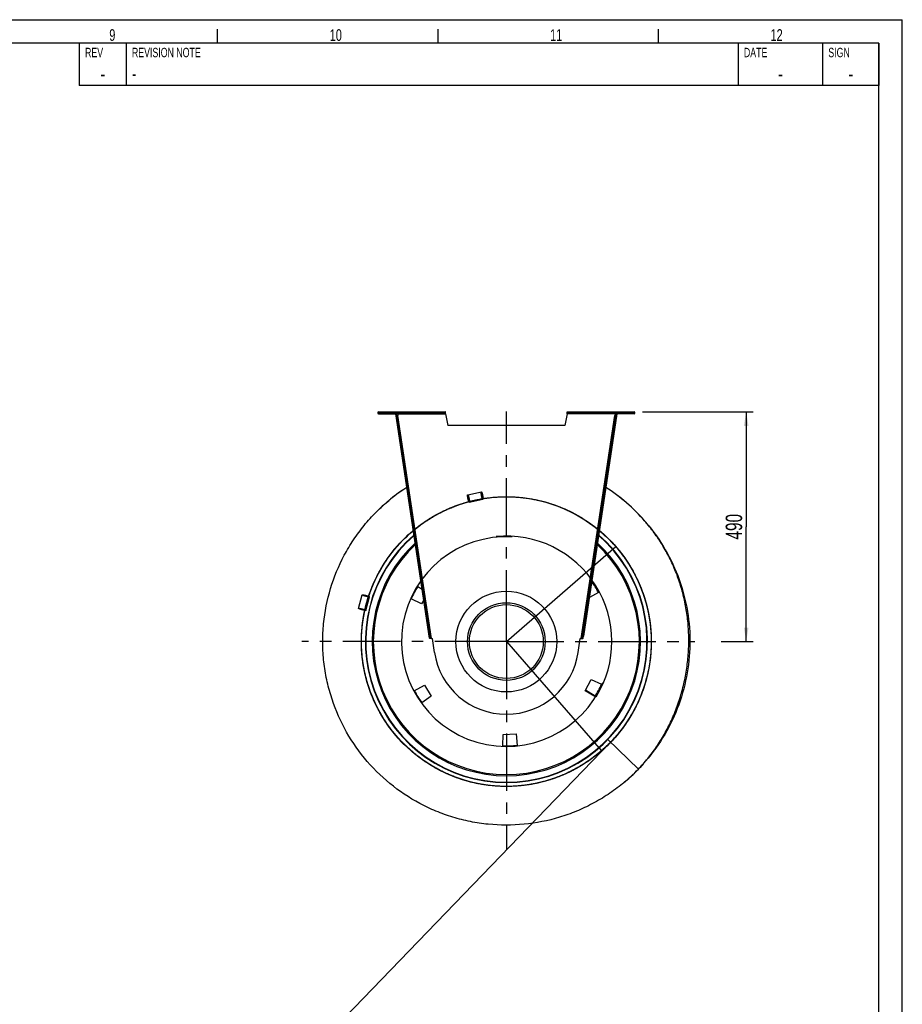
# Model space of a CAD drawing. Extents: x 0 to 594, y 0 to 420.
# Tile 19 of 19: x 406 to 594, y 210 to 420. Entities that reach past the tile are written whole.
import ezdxf

# ---------------------------------------------------------------- set-up
doc = ezdxf.new("R2010")
doc.units = 0
doc.header["$LTSCALE"] = 32.67
doc.linetypes.add('CENTER', pattern=[0.6, 0.375, -0.075, 0.075, -0.075])
doc.layers.get('0').update_dxf_attribs({"linetype": 'CONTINUOUS'})
for name, color, linetype in [('110528_DXF_CONTINUOUS_LINE', 7, 'CONTINUOUS'), ('110534_DXF_CONTINUOUS_LINE', 7, 'CONTINUOUS'), ('110534_DXF_DIMENSION', 7, 'CONTINUOUS'), ('110653_DXF_CONTINUOUS_LINE', 7, 'CONTINUOUS'), ('110660_DXF_CONTINUOUS_LINE', 7, 'CONTINUOUS'), ('112850_DXF_AXIS', 7, 'CONTINUOUS'), ('112850_DXF_CONTINUOUS_LINE', 7, 'CONTINUOUS'), ('ASE_125_150-10_DXF_FORMAT', 7, 'CONTINUOUS'), ('HOSE_125_150DXF_CONTINUOUS', 7, 'CONTINUOUS')]:
    doc.layers.add(name, color=color, linetype=linetype)
doc.styles.get("Standard").update_dxf_attribs({"font": 'txt', "width": 0.7})
doc.styles.add('TEXTSTYLE_2', font='txt', dxfattribs={"width": 0.7})
doc.dimstyles.new('DIMSTYLE_5', dxfattribs={"dimtxt": 3.5, "dimasz": 3, "dimexe": 1.5, "dimexo": 1, "dimgap": 0.875, "dimtad": 1, "dimdec": 3, "dimlfac": 10, "dimtxsty": 'STANDARD', "dimblk": '_ARROW_FILLED', "dimblk1": '_ARROW_FILLED', "dimblk2": '_ARROW_FILLED', "dimcen": 0.09, "dimazin": 3, "dimtp": 0.8, "dimtm": 0.8, "dimtfac": 1, "dimtdec": 3, "dimtofl": 0, "dimtmove": 0, "dimatfit": 3, "dimtolj": 1})

# ---------------------------------------------------------------- blocks, each defined once
blk = doc.blocks.new('_ARROW_FILLED')
at = {"color": 0, "linetype": 'BYBLOCK'}
blk.add_solid([(0, 0), (-1, 0.167), (-1, -0.167)], dxfattribs=at)
blk = doc.blocks.new('*D8')
at = {"layer": '110534_DXF_DIMENSION', "color": 2, "linetype": 'CONTINUOUS'}
for p, q in [((538.57, 336.36), (562.21, 336.36)), ((560.71, 336.36), (560.71, 311.86)), ((560.71, 287.36), (560.71, 311.86)), ((555.34, 287.36), (562.21, 287.36))]:
    blk.add_line(p, q, dxfattribs=at)
at = {"layer": '110534_DXF_DIMENSION', "color": 2, "linetype": 'CONTINUOUS', "xscale": 3, "yscale": 3, "zscale": 3}
for p, rotation in [((560.71, 336.36), 90), ((560.71, 287.36), 270)]:
    blk.add_blockref('_ARROW_FILLED', p, dxfattribs=dict(at, rotation=rotation))
at = {"layer": '110534_DXF_DIMENSION', "color": 2, "linetype": 'CONTINUOUS', "insert": (556.34, 311.86), "char_height": 3.5, "width": 12.375, "attachment_point": 2, "rotation": 90}
blk.add_mtext('490', dxfattribs=at)

msp = doc.modelspace()

# ---------------------------------------------------------------- linework, layer by layer
at = {"layer": '110528_DXF_CONTINUOUS_LINE', "color": 9, "linetype": 'CONTINUOUS'}
for p, q in [((483.07453, 301.44525), (483.00831, 301.48046)), ((536.05139, 273.27696), (536.11761, 273.24175))]:
    msp.add_line(p, q, dxfattribs=at)
at = {"layer": '110528_DXF_CONTINUOUS_LINE', "color": 3, "linetype": 'CONTINUOUS'}
for p, q in [((490.66628, 299.1075), (491.5978, 298.54779)), ((491.47173, 295.42632), (489.25786, 296.45866)), ((491.93617, 296.2998), (491.47173, 295.42632)), ((529.18398, 297.85291), (527.26328, 296.78825)), ((489.94194, 276.8693), (492.0784, 278.05356)), ((492.0784, 278.05356), (493.53266, 275.72624)), ((526.36582, 276.8728), (527.65419, 279.29589)), ((527.65419, 279.29589), (529.86806, 278.26355)), ((493.53266, 275.72624), (491.5317, 274.32515)), ((528.45964, 275.6147), (526.36582, 276.8728)), ((508.83862, 265.1229), (508.88125, 267.56525)), ((508.88125, 267.56525), (511.6239, 267.66103)), ((511.6239, 267.66103), (511.83679, 265.2276))]:
    msp.add_line(p, q, dxfattribs=at)
at = {"layer": '110528_DXF_CONTINUOUS_LINE', "color": 7, "linetype": 'CONTINUOUS'}
msp.add_arc((509.56296, 287.3611), 30.075, 130.9272981, 49.0727812, dxfattribs=at)
at = {"layer": '110528_DXF_CONTINUOUS_LINE', "color": 3, "linetype": 'CONTINUOUS'}
for radius, start, end in [(30, 131.0180095, 48.9821354), (22.25, 148.1344313, 155.8655687), (22.25, 28.1344313, 35.0874507), (22.25, 328.1344313, 335.8655687), (22.25, 208.1344313, 215.8655687), (22.25, 268.1344313, 275.8655687)]:
    msp.add_arc((509.56296, 287.3611), radius, start, end, dxfattribs=at)
at = {"layer": '110528_DXF_CONTINUOUS_LINE', "color": 9, "linetype": 'CONTINUOUS'}
for radius, start, end in [(28.61603, 132.7976441, 47.2018923), (28.36603, 133.1423861, 46.8573921)]:
    msp.add_arc((509.56296, 287.3611), radius, start, end, dxfattribs=at)
at = {"layer": '110534_DXF_CONTINUOUS_LINE', "color": 9, "linetype": 'CONTINUOUS'}
for p, q in [((482.33631, 335.9611), (482.33631, 336.3611)), ((536.78962, 335.9611), (536.78962, 336.3611)), ((486.37092, 335.9611), (496.62464, 335.9611)), ((493.58423, 288.03798), (486.42826, 335.58011)), ((532.75501, 335.9611), (522.50128, 335.9611)), ((525.54169, 288.03798), (532.69766, 335.58011)), ((492.26184, 294.13609), (492.45961, 294.16586)), ((526.86408, 294.13609), (526.66631, 294.16586)), ((492.64454, 291.59358), (492.84231, 291.62335)), ((526.48138, 291.59358), (526.28361, 291.62335)), ((493.11076, 288.49612), (493.30853, 288.52589)), ((493.11092, 288.49504), (493.3087, 288.52481)), ((526.015, 288.49504), (525.81723, 288.52481)), ((526.01516, 288.49612), (525.81739, 288.52589))]:
    msp.add_line(p, q, dxfattribs=at)
at = {"layer": '110534_DXF_CONTINUOUS_LINE', "color": 3, "linetype": 'CONTINUOUS'}
for p, q in [((482.33631, 336.3611), (496.55161, 336.3611)), ((522.57431, 336.3611), (536.78962, 336.3611)), ((482.33631, 335.9611), (486.18631, 335.9611)), ((493.1711, 288.09522), (485.97318, 335.91612)), ((533.15274, 335.91612), (526.01516, 288.49612)), ((536.78962, 335.9611), (532.93962, 335.9611)), ((525.95482, 288.09522), (526.01516, 288.49612))]:
    msp.add_line(p, q, dxfattribs=at)
at = {"layer": '110534_DXF_CONTINUOUS_LINE', "color": 7, "linetype": 'CONTINUOUS'}
for p, q in [((482.33631, 336.1611), (496.55161, 336.1611)), ((486.18631, 335.9611), (486.18631, 336.1611)), ((493.35765, 336.3611), (493.35765, 336.1611)), ((496.35765, 336.3611), (496.35765, 336.1611)), ((496.55161, 336.3611), (496.55161, 336.1611)), ((522.57431, 336.3611), (522.57431, 336.1611)), ((522.57431, 336.1611), (536.78962, 336.1611)), ((522.76827, 336.3611), (522.76827, 336.1611)), ((525.76827, 336.3611), (525.76827, 336.1611)), ((532.93962, 335.9611), (532.93962, 336.1611)), ((485.97318, 335.91612), (486.17095, 335.94589)), ((493.36888, 288.12499), (486.17095, 335.94589)), ((486.23049, 335.55034), (486.42826, 335.58011)), ((486.37092, 335.9611), (486.42826, 335.58011)), ((496.62464, 335.9611), (497.06296, 333.47526)), ((522.50128, 335.9611), (522.06296, 333.47526)), ((525.81739, 288.52589), (532.95497, 335.94589)), ((532.75501, 335.9611), (532.69766, 335.58011)), ((532.89543, 335.55034), (532.69766, 335.58011)), ((533.15274, 335.91612), (532.95497, 335.94589)), ((522.06296, 333.47526), (497.06296, 333.47526)), ((493.1711, 288.09522), (493.36888, 288.12499)), ((494.23562, 285.05406), (493.78399, 288.0545)), ((524.89031, 285.05406), (525.34193, 288.0545)), ((525.75704, 288.12499), (525.81739, 288.52589)), ((525.95482, 288.09522), (525.75704, 288.12499))]:
    msp.add_line(p, q, dxfattribs=at)
at = {"layer": '110534_DXF_CONTINUOUS_LINE', "color": 3, "linetype": 'CONTINUOUS'}
for centre, start, end in [((482.33631, 336.1611), 90, 270), ((536.78962, 336.1611), 270, 90)]:
    msp.add_arc(centre, 0.2, start, end, dxfattribs=at)
at = {"layer": '110534_DXF_CONTINUOUS_LINE', "color": 7, "linetype": 'CONTINUOUS'}
for centre, radius, start, end in [((493.56073, 289.53779), 1.5, 270.8975556, 278.5598113), ((525.56519, 289.53779), 1.5, 261.4401887, 269.1024444), ((509.56296, 287.3611), 15.5, 188.5598113, 351.4401887)]:
    msp.add_arc(centre, radius, start, end, dxfattribs=at)
for points, knots in [([(486.31071, 336.1611), (486.31784, 336.1611), (486.33159, 336.13636), (486.34263, 336.09729), (486.35722, 336.03349), (486.36602, 335.98664), (486.37092, 335.9611)], [0, 0, 0, 0, 0.10102656, 0.317593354, 0.631910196, 1, 1, 1, 1]), ([(496.62464, 335.9611), (496.6187, 335.98665), (496.60799, 336.03378), (496.59027, 336.09708), (496.57662, 336.13809), (496.55954, 336.1611), (496.55161, 336.1611)], [0, 0, 0, 0, 0.362762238, 0.67352206, 0.890403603, 1, 1, 1, 1]), ([(522.50128, 335.9611), (522.50722, 335.98665), (522.51793, 336.03378), (522.53565, 336.09708), (522.5493, 336.13809), (522.56639, 336.1611), (522.57431, 336.1611)], [0, 0, 0, 0, 0.362762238, 0.67352206, 0.890403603, 1, 1, 1, 1]), ([(532.81521, 336.1611), (532.80808, 336.1611), (532.79433, 336.13636), (532.78329, 336.09729), (532.7687, 336.03349), (532.7599, 335.98664), (532.75501, 335.9611)], [0, 0, 0, 0, 0.10102656, 0.317593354, 0.631910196, 1, 1, 1, 1]), ([(493.58423, 288.03798), (493.55687, 288.03869), (493.50601, 288.04224), (493.43902, 288.05636), (493.38772, 288.08105), (493.37097, 288.1111), (493.36888, 288.12499)], [0, 0, 0, 0, 0.331658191, 0.615530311, 0.82972973, 1, 1, 1, 1]), ([(525.54169, 288.03798), (525.56905, 288.03869), (525.61992, 288.04224), (525.6869, 288.05636), (525.73821, 288.08105), (525.75495, 288.1111), (525.75704, 288.12499)], [0, 0, 0, 0, 0.331658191, 0.615530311, 0.82972973, 1, 1, 1, 1])]:
    msp.add_open_spline(points, degree=3, knots=knots, dxfattribs=at)
at = {"layer": '110534_DXF_CONTINUOUS_LINE', "color": 3, "linetype": 'CONTINUOUS'}
for points, knots in [([(496.62464, 335.9611), (496.61871, 336.01215), (496.60778, 336.1065), (496.59286, 336.21772), (496.58041, 336.2895), (496.57123, 336.3269), (496.56434, 336.3492), (496.55559, 336.3611), (496.55161, 336.3611)], [0, 0, 0, 0, 0.37570868, 0.695091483, 0.818353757, 0.911146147, 0.970916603, 1, 1, 1, 1]), ([(522.50128, 335.9611), (522.50721, 336.01215), (522.51814, 336.1065), (522.53307, 336.21772), (522.54551, 336.2895), (522.55469, 336.3269), (522.56158, 336.3492), (522.57033, 336.3611), (522.57431, 336.3611)], [0, 0, 0, 0, 0.37570868, 0.695091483, 0.818353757, 0.911146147, 0.970916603, 1, 1, 1, 1]), ([(493.58423, 288.03798), (493.53234, 288.03481), (493.43615, 288.03127), (493.3229, 288.03375), (493.24817, 288.04527), (493.20343, 288.05678), (493.17362, 288.07848), (493.1711, 288.09522)], [0, 0, 0, 0, 0.361590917, 0.668785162, 0.788677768, 0.882236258, 1, 1, 1, 1]), ([(525.54169, 288.03798), (525.59358, 288.03481), (525.68977, 288.03127), (525.80302, 288.03375), (525.87775, 288.04527), (525.92249, 288.05678), (525.9523, 288.07848), (525.95482, 288.09522)], [0, 0, 0, 0, 0.361590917, 0.668785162, 0.788677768, 0.882236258, 1, 1, 1, 1])]:
    msp.add_open_spline(points, degree=3, knots=knots, dxfattribs=at)
at = {"layer": '110653_DXF_CONTINUOUS_LINE', "color": 7, "linetype": 'CONTINUOUS'}
msp.add_line((528.52039, 275.71408), (526.43195, 276.99717), dxfattribs=at)
at = {"layer": '110653_DXF_CONTINUOUS_LINE', "color": 9, "linetype": 'CONTINUOUS'}
msp.add_arc((509.56296, 287.3611), 22.5, 328.4343539, 95.5656461, dxfattribs=at)
at = {"layer": '110660_DXF_CONTINUOUS_LINE', "color": 9, "linetype": 'CONTINUOUS'}
for p, q in [((501.33198, 318.6709), (504.23738, 319.27439)), ((501.65737, 317.10434), (504.56278, 317.70783)), ((478.05338, 294.44438), (478.84533, 297.31702)), ((479.59584, 294.01914), (480.38779, 296.89179))]:
    msp.add_line(p, q, dxfattribs=at)
for points, knots in [([(504.28497, 318.4672), (504.275, 318.51517), (504.25666, 318.60983), (504.23374, 318.7485), (504.21635, 318.87842), (504.20493, 318.99525), (504.20011, 319.09452), (504.20092, 319.17488), (504.20935, 319.22923), (504.22013, 319.27019), (504.25488, 319.27741), (504.28109, 319.24413), (504.31046, 319.19764), (504.34321, 319.12424), (504.37832, 319.03127), (504.41437, 318.91955), (504.45016, 318.79346), (504.48436, 318.65713), (504.50523, 318.56299), (504.5152, 318.51502)], [0, 0, 0, 0, 0.089277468, 0.17567333, 0.256055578, 0.328171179, 0.389237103, 0.437858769, 0.472417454, 0.49342805, 0.50657195, 0.527582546, 0.562141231, 0.610762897, 0.671828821, 0.743944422, 0.82432667, 0.910722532, 1, 1, 1, 1]), ([(501.37956, 317.86371), (501.36959, 317.91168), (501.35125, 318.00633), (501.32834, 318.14501), (501.31094, 318.27493), (501.29952, 318.39176), (501.29471, 318.49102), (501.29551, 318.57139), (501.30394, 318.62573), (501.31473, 318.6667), (501.34947, 318.67392), (501.37568, 318.64063), (501.40505, 318.59414), (501.4378, 318.52074), (501.47291, 318.42777), (501.50896, 318.31606), (501.54475, 318.18996), (501.57895, 318.05363), (501.59983, 317.9595), (501.60979, 317.91153)], [0, 0, 0, 0, 0.089277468, 0.17567333, 0.256055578, 0.328171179, 0.389237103, 0.437858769, 0.472417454, 0.49342805, 0.50657195, 0.527582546, 0.562141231, 0.610762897, 0.671828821, 0.743944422, 0.82432667, 0.910722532, 1, 1, 1, 1]), ([(501.60979, 317.91153), (501.61975, 317.86356), (501.6381, 317.7689), (501.66101, 317.63023), (501.67841, 317.50031), (501.68983, 317.38348), (501.69464, 317.28421), (501.69384, 317.20385), (501.68541, 317.1495), (501.67462, 317.10854), (501.63988, 317.10132), (501.61367, 317.1346), (501.58429, 317.18109), (501.55155, 317.25449), (501.51644, 317.34746), (501.48038, 317.45918), (501.4446, 317.58528), (501.41039, 317.7216), (501.38952, 317.81574), (501.37956, 317.86371)], [0, 0, 0, 0, 0.089277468, 0.17567333, 0.256055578, 0.328171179, 0.389237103, 0.437858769, 0.472417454, 0.49342805, 0.50657195, 0.527582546, 0.562141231, 0.610762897, 0.671828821, 0.743944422, 0.82432667, 0.910722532, 1, 1, 1, 1]), ([(504.5152, 318.51502), (504.52516, 318.46705), (504.54351, 318.3724), (504.56642, 318.23372), (504.58382, 318.1038), (504.59524, 317.98698), (504.60005, 317.88771), (504.59925, 317.80734), (504.59082, 317.753), (504.58003, 317.71203), (504.54529, 317.70481), (504.51907, 317.7381), (504.4897, 317.78459), (504.45696, 317.85799), (504.42184, 317.95096), (504.38579, 318.06267), (504.35001, 318.18877), (504.3158, 318.3251), (504.29493, 318.41923), (504.28497, 318.4672)], [0, 0, 0, 0, 0.089277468, 0.17567333, 0.256055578, 0.328171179, 0.389237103, 0.437858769, 0.472417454, 0.49342805, 0.50657195, 0.527582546, 0.562141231, 0.610762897, 0.671828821, 0.743944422, 0.82432667, 0.910722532, 1, 1, 1, 1]), ([(479.59194, 297.01508), (479.5447, 297.0281), (479.45205, 297.0547), (479.31789, 297.09639), (479.19388, 297.13828), (479.08395, 297.17878), (478.99292, 297.21672), (478.92024, 297.25016), (478.87662, 297.27899), (478.84218, 297.30114), (478.85076, 297.33229), (478.89169, 297.33365), (478.94392, 297.33606), (479.02347, 297.32753), (479.12108, 297.31346), (479.23624, 297.29191), (479.36419, 297.26434), (479.50077, 297.23139), (479.59396, 297.20675), (479.64119, 297.19373)], [0, 0, 0, 0, 0.090153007, 0.177370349, 0.258461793, 0.331119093, 0.392489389, 0.441090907, 0.475147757, 0.494769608, 0.505230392, 0.524852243, 0.558909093, 0.607510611, 0.668880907, 0.741538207, 0.822629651, 0.909846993, 1, 1, 1, 1]), ([(479.64119, 297.19373), (479.68842, 297.18071), (479.78107, 297.15411), (479.91524, 297.11242), (480.03924, 297.07053), (480.14917, 297.03003), (480.2402, 296.99209), (480.31289, 296.95865), (480.3565, 296.92982), (480.39095, 296.90767), (480.38236, 296.87652), (480.34143, 296.87516), (480.28921, 296.87275), (480.20966, 296.88128), (480.11205, 296.89535), (479.99689, 296.9169), (479.86893, 296.94447), (479.73236, 296.97742), (479.63917, 297.00206), (479.59194, 297.01508)], [0, 0, 0, 0, 0.090153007, 0.177370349, 0.258461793, 0.331119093, 0.392489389, 0.441090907, 0.475147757, 0.494769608, 0.505230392, 0.524852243, 0.558909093, 0.607510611, 0.668880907, 0.741538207, 0.822629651, 0.909846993, 1, 1, 1, 1]), ([(478.79998, 294.14244), (478.75275, 294.15546), (478.6601, 294.18206), (478.52593, 294.22375), (478.40193, 294.26563), (478.292, 294.30614), (478.20097, 294.34408), (478.12828, 294.37752), (478.08467, 294.40635), (478.05022, 294.42849), (478.05881, 294.45964), (478.09974, 294.46101), (478.15196, 294.46342), (478.23151, 294.45489), (478.32912, 294.44082), (478.44428, 294.41927), (478.57224, 294.39169), (478.70881, 294.35875), (478.802, 294.33411), (478.84923, 294.32109)], [0, 0, 0, 0, 0.090153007, 0.177370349, 0.258461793, 0.331119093, 0.392489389, 0.441090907, 0.475147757, 0.494769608, 0.505230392, 0.524852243, 0.558909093, 0.607510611, 0.668880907, 0.741538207, 0.822629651, 0.909846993, 1, 1, 1, 1]), ([(478.84923, 294.32109), (478.89647, 294.30807), (478.98912, 294.28147), (479.12328, 294.23978), (479.24729, 294.19789), (479.35722, 294.15738), (479.44825, 294.11945), (479.52093, 294.08601), (479.56455, 294.05718), (479.59899, 294.03503), (479.59041, 294.00388), (479.54948, 294.00252), (479.49725, 294.00011), (479.4177, 294.00864), (479.32009, 294.02271), (479.20493, 294.04425), (479.07698, 294.07183), (478.9404, 294.10478), (478.84721, 294.12941), (478.79998, 294.14244)], [0, 0, 0, 0, 0.090153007, 0.177370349, 0.258461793, 0.331119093, 0.392489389, 0.441090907, 0.475147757, 0.494769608, 0.505230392, 0.524852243, 0.558909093, 0.607510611, 0.668880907, 0.741538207, 0.822629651, 0.909846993, 1, 1, 1, 1])]:
    msp.add_open_spline(points, degree=3, knots=knots, dxfattribs=at)
at = {"layer": '112850_DXF_AXIS', "color": 7, "linetype": 'CENTER'}
for p, q in [((509.56296, 290.36111), (509.56296, 336.42803)), ((509.56296, 287.3611), (509.56296, 290.36111)), ((506.56295, 287.3611), (465.92396, 287.3611)), ((509.56296, 287.3611), (506.56295, 287.3611)), ((509.56296, 287.3611), (509.56296, 242.97883)), ((509.56296, 287.3611), (549.76871, 287.3611))]:
    msp.add_line(p, q, dxfattribs=at)
at = {"layer": '112850_DXF_CONTINUOUS_LINE', "color": 7, "linetype": 'CONTINUOUS'}
for radius in [10.75, 7.875]:
    msp.add_circle((509.56296, 287.3611), radius, dxfattribs=at)
at = {"layer": '112850_DXF_CONTINUOUS_LINE', "color": 9, "linetype": 'CONTINUOUS'}
msp.add_circle((509.56296, 287.3611), 8.275, dxfattribs=at)
at = {"layer": 'ASE_125_150-10_DXF_FORMAT', "color": 7, "linetype": 'CONTINUOUS'}
for p, q in [((0, 420), (594, 420)), ((594, 0), (594, 420)), ((448, 415), (448, 418)), ((495, 415), (495, 418)), ((542, 415), (542, 418)), ((589, 415), (25, 415)), ((589, 414.99996), (418.5, 414.99996)), ((418.5, 414.99996), (418.5, 405.99996)), ((428.5, 414.99996), (428.5, 405.99996)), ((559, 414.99996), (559, 405.99996)), ((577, 414.99996), (577, 405.99996)), ((589, 5), (589, 415)), ((589, 414.99996), (589, 405.99996)), ((589, 405.99996), (418.5, 405.99996))]:
    msp.add_line(p, q, dxfattribs=at)
at = {"layer": 'HOSE_125_150DXF_CONTINUOUS', "color": 7, "linetype": 'CONTINUOUS'}
for p, q in [((484.08965, 317.09046), (484.12567, 317.12128)), ((484.09019, 317.08982), (484.1261, 317.12077)), ((484.21702, 317.19912), (484.22996, 317.21011)), ((484.21702, 317.19912), (484.23004, 317.21002)), ((484.34344, 317.30606), (484.44083, 317.38781)), ((484.34398, 317.30542), (484.55176, 317.4794)), ((484.44083, 317.38781), (484.55133, 317.47991)), ((484.65866, 317.56873), (484.6672, 317.57577)), ((484.65874, 317.56863), (484.66733, 317.57561)), ((484.77308, 317.6627), (484.89402, 317.76124)), ((484.77361, 317.66205), (484.89463, 317.76048)), ((483.9944, 317.00858), (483.9966, 317.01047)), ((483.99505, 317.00783), (483.99725, 317.00973)), ((540.11488, 311.84182), (540.12162, 311.83341)), ((537.72031, 260.16026), (531.19278, 266.46605)), ((538.23923, 260.70793), (538.16909, 260.63267)), ((537.78785, 260.23089), (537.71974, 260.16081)), ((537.78814, 260.23061), (537.72033, 260.16024)), ((534.35335, 257.0601), (534.34549, 257.05375)), ((534.35343, 257.05999), (534.34562, 257.0536)), ((534.64936, 257.30569), (534.50147, 257.18282)), ((534.64993, 257.305), (534.50201, 257.18216)), ((534.79685, 257.42824), (534.78199, 257.41589)), ((534.79685, 257.42824), (534.78207, 257.41579)), ((535.05623, 257.65008), (535.01968, 257.61882)), ((535.05684, 257.64936), (535.02032, 257.61807))]:
    msp.add_line(p, q, dxfattribs=at)
at = {"layer": 'HOSE_125_150DXF_CONTINUOUS', "color": 9, "linetype": 'CONTINUOUS'}
for q in [(532.88706, 307.62921), (529.83107, 264.037)]:
    msp.add_line((509.56296, 287.3611), q, dxfattribs=at)
at = {"layer": 'HOSE_125_150DXF_CONTINUOUS', "color": 4, "linetype": 'CONTINUOUS'}
msp.add_line((531.78677, 265.89224), (358.09045, 86.08794), dxfattribs=at)
at = {"layer": 'HOSE_125_150DXF_CONTINUOUS', "color": 7, "linetype": 'CONTINUOUS'}
for points in [[(540.11677, 311.83808), (539.86773, 312.14634), (539.61522, 312.45232), (539.35928, 312.75595), (539.11437, 313.0406)], [(546.80829, 276.04094), (546.89439, 276.339), (547.00701, 276.74231), (547.11566, 277.14729), (547.22026, 277.55376), (547.32081, 277.96169), (547.4173, 278.37105), (547.50967, 278.78165), (547.59791, 279.19346), (547.68201, 279.60646), (547.76193, 280.02045), (547.83767, 280.4354), (547.9092, 280.85129), (547.9765, 281.26792), (548.03955, 281.68526), (548.09834, 282.10328), (548.15285, 282.52181), (548.20307, 282.9408), (548.249, 283.36022), (548.29062, 283.77991), (548.32792, 284.19983), (548.36092, 284.61995), (548.38959, 285.04009), (548.41395, 285.46022), (548.43399, 285.8803), (548.44971, 286.30021), (548.46113, 286.71989), (548.46824, 287.13932), (548.47106, 287.55838), (548.46958, 287.97703), (548.46381, 288.39522), (548.45376, 288.81285), (548.43944, 289.22987), (548.42086, 289.64625), (548.39802, 290.06187), (548.37095, 290.47669), (548.33964, 290.89068), (548.30413, 291.30375), (548.26442, 291.71586), (548.22052, 292.12698), (548.17245, 292.53702), (548.12022, 292.94594), (548.06386, 293.35372), (548.00338, 293.76027), (547.93879, 294.16556), (547.87012, 294.56956), (547.79739, 294.97218), (547.72061, 295.3734), (547.63981, 295.77317), (547.555, 296.17146), (547.4662, 296.56823), (547.37343, 296.96344), (547.2767, 297.35708), (547.17605, 297.7491), (547.07148, 298.13946), (546.96302, 298.52815), (546.85068, 298.91512), (546.73449, 299.30034), (546.61447, 299.68378), (546.49064, 300.0654), (546.36302, 300.44518), (546.23161, 300.82311), (546.09645, 301.19915), (545.95755, 301.57328), (545.81493, 301.9455), (545.6686, 302.31578), (545.51858, 302.68407), (545.36489, 303.0504), (545.20754, 303.41473), (545.04656, 303.77702), (544.88194, 304.13731), (544.7137, 304.49554), (544.54187, 304.8517), (544.36644, 305.20582), (544.18743, 305.55785), (544.00486, 305.90778), (543.81872, 306.25563), (543.62903, 306.60139), (543.43579, 306.94501), (543.23901, 307.28652), (543.0387, 307.62591), (542.83487, 307.96312), (542.62752, 308.2982), (542.41667, 308.6311), (542.20233, 308.96181), (541.98449, 309.29033), (541.76317, 309.61665), (541.53839, 309.94072), (541.31011, 310.26259), (541.07836, 310.58222), (540.84316, 310.89958), (540.60449, 311.21469), (540.36235, 311.52754), (540.1142, 311.84127)], [(538.22272, 260.69133), (538.47725, 260.96905), (538.72966, 261.25041), (538.97989, 261.53543), (539.22789, 261.82405), (539.47362, 262.11628), (539.71704, 262.4121), (539.9581, 262.7115), (540.19676, 263.01444), (540.43298, 263.32093), (540.66671, 263.63092), (540.89792, 263.94442), (541.12655, 264.26139), (541.35256, 264.58181), (541.57589, 264.90566), (541.79652, 265.23291), (542.01438, 265.56353), (542.22943, 265.89749), (542.44165, 266.23478), (542.65096, 266.57534), (542.85733, 266.91915), (543.06072, 267.26621), (543.26107, 267.61644), (543.45835, 267.96984), (543.65251, 268.32637), (543.84348, 268.68596), (544.03122, 269.04858), (544.2157, 269.41421), (544.39685, 269.78275), (544.57463, 270.15417), (544.749, 270.52845), (544.9199, 270.90549), (545.08729, 271.28527), (545.25115, 271.66777), (545.41139, 272.05284), (545.56799, 272.44048), (545.72091, 272.83065), (545.87007, 273.22314), (546.01542, 273.61795), (546.15695, 274.01502), (546.29457, 274.41417), (546.42824, 274.81537), (546.55794, 275.21858), (546.6836, 275.62359), (546.80838, 276.04123)], [(537.72031, 260.16026), (537.96609, 260.41728), (538.23853, 260.70858)]]:
    msp.add_lwpolyline(points, dxfattribs=at)
for centre, radius, start, end in [((509.58478, 287.33108), 39.18705, 122.8460995, 129.0555644), ((509.59644, 287.31437), 39.20735, 122.846931, 128.8542834), ((509.56235, 287.36036), 39.15095, 40.9901317, 57.1569719), ((509.56141, 287.35916), 39.15246, 41.2015792, 57.1565934), ((509.55818, 287.36757), 39.142, 130.3470773, 130.522761), ((509.55459, 287.3718), 39.13645, 130.1046608, 130.3222212), ((509.54246, 287.38632), 39.11753, 129.503771, 129.7078238), ((509.53744, 287.3924), 39.10964, 129.2868647, 129.4875557), ((509.54234, 287.3858), 39.11781, 129.0577964, 129.4869438), ((509.52708, 287.40512), 39.09324, 128.8925241, 129.0582663), ((509.55478, 287.36967), 39.13818, 131.1574457, 134.7764608), ((509.5615, 287.3637), 39.1471, 130.5921494, 130.7717286), ((509.55566, 287.35416), 39.16008, 40.9905463, 41.2015306), ((509.55651, 287.3549), 39.15895, 40.7225105, 40.9905467), ((509.55792, 287.35612), 39.15709, 40.5344099, 40.7225103), ((509.56496, 287.36212), 39.14784, 39.8482051, 40.5344308), ((509.57582, 287.3712), 39.13368, 39.5274436, 39.8481834), ((509.5841, 287.37804), 39.12295, 39.1952832, 39.5274443), ((509.59596, 287.3877), 39.10765, 38.7044081, 39.195294), ((509.54196, 287.38096), 39.17887, 315.9903464, 316.5438311), ((509.57871, 287.3456), 39.12793, 316.3489527, 316.7431642), ((509.57171, 287.35343), 39.1384, 316.3824636, 316.7549608), ((509.54081, 287.38205), 39.18045, 316.5438295, 316.943226), ((509.54704, 287.37824), 39.17333, 309.7031513, 315.9880444), ((509.55317, 287.37234), 39.16488, 311.2468653, 315.9880135), ((509.56543, 287.35941), 39.14708, 315.9891563, 316.1610319), ((509.58646, 287.33821), 39.11722, 316.1332317, 316.3489447), ((509.56686, 287.35804), 39.14509, 316.1610308, 316.3824689), ((509.56332, 287.36149), 39.1501, 308.9993886, 309.2723381), ((509.54446, 287.38397), 39.17938, 309.2728854, 309.7007119), ((509.56566, 287.35864), 39.14641, 309.2871151, 309.5686534), ((509.53165, 287.40303), 39.20198, 309.8440152, 310.1269258), ((509.57508, 287.34729), 39.13166, 309.8501254, 310.1026079), ((509.58079, 287.34052), 39.12281, 310.1308977, 310.3772433), ((509.58563, 287.33482), 39.11533, 310.3772452, 310.5603498)]:
    msp.add_arc(centre, radius, start, end, dxfattribs=at)
at = {"layer": 'HOSE_125_150DXF_CONTINUOUS', "color": 9, "linetype": 'CONTINUOUS'}
for radius, start, end in [(22.365, 86.8744097, 337.1254097), (22.5, 328.4343539, 95.5656461)]:
    msp.add_arc((509.56296, 287.3611), radius, start, end, dxfattribs=at)
at = {"layer": 'HOSE_125_150DXF_CONTINUOUS', "color": 7, "linetype": 'CONTINUOUS'}
for points, knots in [([(534.34558, 257.05365), (533.35534, 256.24393), (531.29401, 254.72056), (527.99441, 252.75003), (524.51705, 251.11185), (519.69384, 249.39299), (513.38274, 248.14495), (506.94944, 248.15159), (501.88516, 248.90746), (498.15716, 249.84371), (494.53881, 251.1408), (489.91093, 253.33161), (484.56154, 256.90705), (479.1074, 262.36229), (474.81987, 268.77511), (472.3557, 274.71881), (471.10892, 279.68495), (470.54204, 283.48672), (470.35029, 287.3257), (470.5962, 292.44016), (471.84292, 298.75154), (474.2978, 304.69811), (476.92364, 309.09386), (479.20829, 312.18516), (481.78412, 315.03743), (483.68002, 316.76233), (484.66722, 317.57574)], [0, 0, 0, 0, 0.031268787, 0.062537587, 0.093806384, 0.12507517, 0.187537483, 0.249999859, 0.281268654, 0.312537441, 0.343806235, 0.375075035, 0.437537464, 0.499999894, 0.56246233, 0.624924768, 0.65619357, 0.687462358, 0.718731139, 0.749999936, 0.812462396, 0.874924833, 0.906193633, 0.937462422, 0.968731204, 1, 1, 1, 1]), ([(539.96654, 312.02561), (541.4408, 310.20863), (544.0682, 306.30018), (546.89447, 299.83548), (548.52237, 292.96805), (548.89748, 285.92076), (548.00795, 278.91982), (545.88254, 272.18965), (542.59012, 265.94945), (539.68437, 262.24333), (538.08131, 260.53893)], [0, 0, 0, 0, 0.124999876, 0.249999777, 0.374999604, 0.499999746, 0.625000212, 0.750000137, 0.874999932, 1, 1, 1, 1])]:
    msp.add_open_spline(points, degree=3, knots=knots, dxfattribs=at)
at = {"layer": 'HOSE_125_150DXF_CONTINUOUS', "color": 9, "linetype": 'CONTINUOUS'}
msp.add_open_spline([(529.83107, 264.037), (528.4706, 262.85478), (525.4142, 260.63604), (520.23356, 258.16393), (514.37586, 256.63355), (508.32363, 256.28375), (502.1678, 257.15101), (496.29398, 259.21337), (490.67576, 262.60605), (486.01788, 267.01151), (482.37183, 272.26226), (479.89419, 277.97346), (478.56664, 284.40106), (478.636, 290.97473), (480.13838, 297.54494), (483.00577, 303.65469), (486.58518, 308.24854), (490.11839, 311.47243), (493.74016, 314.05379), (498.56752, 316.45492), (504.57696, 318.07749), (511.12933, 318.45907), (517.62339, 317.43708), (523.90628, 314.99778), (529.53561, 311.27466), (533.56181, 307.06691), (536.23925, 303.1035), (538.34219, 299.00113), (540.08261, 293.5347), (540.60657, 287.95832), (540.26936, 283.37992), (539.62875, 279.94587), (538.55932, 276.46781), (537.07864, 273.14179), (535.23926, 270.05623), (533.12947, 267.27239), (530.6163, 264.6408), (527.76789, 262.3004), (524.57621, 260.26758), (521.16135, 258.63282), (517.37217, 257.37312), (512.79961, 256.49223), (507.30215, 256.34112), (501.16758, 257.39655), (495.06246, 259.80621), (489.60055, 263.46473), (484.92631, 268.32029), (481.38499, 274.06573), (479.50194, 279.57659), (478.73979, 284.2985), (478.5573, 288.90485), (479.27741, 294.59627), (481.1474, 299.87583), (483.37895, 303.88777), (485.40447, 306.73388), (487.83754, 309.43957), (490.57977, 311.83436), (493.5463, 313.86011), (496.63126, 315.49841), (500.01815, 316.82892), (503.58672, 317.75424), (507.33736, 318.25614), (511.12305, 318.30303), (515.09063, 317.85222), (519.76725, 316.68903), (525.11737, 314.33559), (529.64654, 311.04047), (532.85756, 307.7595), (535.0096, 305.00781), (536.91103, 301.90537), (538.42645, 298.59502), (539.52426, 295.17467), (540.21692, 291.75105), (540.52861, 288.12556), (540.40015, 284.44121), (539.81399, 280.70283), (538.78159, 277.06025), (537.22054, 273.38529), (535.26643, 270.06807), (533.00889, 267.13689), (530.58421, 264.6225), (527.77704, 262.30711), (524.67147, 260.32056), (521.2615, 258.68008), (517.67697, 257.46131), (513.76558, 256.65922), (509.87963, 256.38082), (505.99377, 256.59233), (502.26552, 257.25159), (498.45164, 258.43351), (494.82211, 260.10355), (491.35224, 262.2885), (488.19482, 264.90861), (485.27016, 268.09783), (482.51, 272.12708), (480.158, 277.22717), (478.71303, 283.28193), (478.52463, 289.84266), (479.73742, 296.30381), (482.3607, 302.51214), (486.248, 308.02938), (490.5725, 311.92991), (494.61305, 314.48946), (498.77557, 316.47066), (504.29088, 318.04934), (509.88028, 318.40884), (514.44676, 317.93693), (517.86045, 317.19546), (521.30551, 316.02406), (524.58648, 314.44607), (527.61653, 312.51662), (530.33702, 310.32575), (532.89346, 307.73617), (535.14895, 304.82006), (537.08689, 301.5699), (538.62037, 298.10838), (539.76793, 294.28372), (540.5398, 289.52683), (540.48267, 283.68224), (539.23672, 278.22158), (537.48483, 273.9782), (535.80257, 270.91665), (533.69924, 267.94738), (531.25282, 265.25111), (528.54087, 262.89541), (525.66641, 260.91085), (522.4564, 259.19704), (519.01901, 257.86464), (515.35176, 256.93173), (511.59689, 256.44672), (507.60414, 256.43494), (503.7855, 256.92529), (500.20226, 257.84657), (496.93636, 259.08557), (493.70281, 260.75451), (490.65406, 262.82721), (487.8036, 265.31598), (485.27208, 268.13123), (482.9949, 271.41099), (481.20915, 274.87353), (479.87377, 278.52886), (479.01204, 282.21557), (478.59704, 286.18677), (478.70333, 290.18067), (479.3458, 294.23051), (480.51129, 298.16445), (482.29159, 302.10851), (484.99591, 306.36926), (489.02397, 310.76432), (493.60072, 313.99322), (497.74006, 315.97844), (501.03768, 317.13117), (504.58682, 317.93382), (508.20866, 318.30408), (511.80036, 318.24354), (515.26486, 317.79834), (518.79798, 316.92747), (522.24528, 315.62092), (525.59653, 313.86359), (528.71356, 311.71455), (531.69122, 309.05453), (534.20375, 306.13739), (536.25315, 303.05709), (537.85416, 299.95258), (539.14372, 296.5499), (540.02595, 292.97042), (540.4826, 289.21402), (540.4838, 285.42796), (539.98533, 281.46641), (538.99917, 277.69738), (537.54917, 274.08599), (535.72589, 270.76784), (533.38019, 267.5367), (530.63157, 264.6371), (527.44678, 262.05428), (523.95032, 259.90724), (519.9903, 258.16373), (516.06441, 257.06381), (512.28742, 256.51783), (508.79622, 256.40389), (505.16938, 256.69921), (501.55764, 257.43832), (497.96871, 258.63776), (494.54843, 260.26131), (491.18404, 262.41149), (488.20283, 264.91956), (485.56303, 267.77896), (483.34829, 270.84969), (481.43632, 274.35497), (479.99671, 278.08191), (479.03039, 282.06689), (478.59145, 286.14639), (478.71584, 290.47147), (479.41501, 294.53474), (480.607, 298.36149), (482.15979, 301.81455), (484.24028, 305.22249), (486.74885, 308.33211), (489.71746, 311.16074), (493.03151, 313.57982), (496.83988, 315.63374), (500.802, 317.09335), (504.92047, 317.99953), (509.00842, 318.35147), (513.32995, 318.13492), (517.58077, 317.30992), (521.77975, 315.85615), (525.73459, 313.82266), (529.5446, 311.0903), (531.81027, 308.86836), (532.88706, 307.62921)], degree=3, knots=[0, 0, 0, 0, 0.005869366, 0.012226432, 0.018583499, 0.025468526, 0.031825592, 0.038710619, 0.045595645, 0.053052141, 0.059409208, 0.066294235, 0.073179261, 0.080635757, 0.087520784, 0.09497728, 0.102433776, 0.10631701, 0.11052344, 0.116880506, 0.123765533, 0.130650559, 0.138107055, 0.144992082, 0.152448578, 0.159905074, 0.163788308, 0.167994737, 0.174879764, 0.18233626, 0.186070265, 0.189804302, 0.193687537, 0.197893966, 0.201627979, 0.205362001, 0.209245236, 0.213451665, 0.2173349, 0.221541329, 0.225747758, 0.230304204, 0.23666127, 0.243546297, 0.250431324, 0.257887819, 0.264772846, 0.272229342, 0.279685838, 0.283569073, 0.287775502, 0.294660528, 0.302117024, 0.30585103, 0.309585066, 0.313468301, 0.31767473, 0.321408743, 0.325142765, 0.329026, 0.333232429, 0.337115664, 0.341322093, 0.345528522, 0.350084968, 0.356969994, 0.36442649, 0.368160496, 0.371894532, 0.375777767, 0.379984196, 0.383718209, 0.387452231, 0.391335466, 0.395541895, 0.39942513, 0.403631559, 0.407837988, 0.412394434, 0.416128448, 0.419862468, 0.423745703, 0.427952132, 0.431835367, 0.436041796, 0.440248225, 0.444804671, 0.448687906, 0.452894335, 0.457100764, 0.46165721, 0.465863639, 0.470420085, 0.474976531, 0.47991202, 0.486269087, 0.493154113, 0.50003914, 0.507495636, 0.514380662, 0.521837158, 0.529293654, 0.533176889, 0.537383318, 0.544268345, 0.551724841, 0.555458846, 0.559192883, 0.563076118, 0.567282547, 0.57101656, 0.574750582, 0.578633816, 0.582840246, 0.58672348, 0.590929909, 0.595136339, 0.599692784, 0.606577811, 0.614034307, 0.617768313, 0.621502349, 0.625385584, 0.629592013, 0.633326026, 0.637060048, 0.640943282, 0.645149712, 0.649032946, 0.653239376, 0.657445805, 0.662002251, 0.665736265, 0.669470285, 0.67335352, 0.677559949, 0.681443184, 0.685649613, 0.689856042, 0.694412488, 0.698295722, 0.702502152, 0.706708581, 0.711265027, 0.715471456, 0.720027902, 0.724584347, 0.729519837, 0.736404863, 0.743861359, 0.747595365, 0.751329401, 0.755212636, 0.759419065, 0.763153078, 0.7668871, 0.770770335, 0.774976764, 0.778859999, 0.783066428, 0.787272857, 0.791829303, 0.795563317, 0.799297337, 0.803180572, 0.807387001, 0.811270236, 0.815476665, 0.819683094, 0.82423954, 0.828122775, 0.832329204, 0.836535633, 0.841092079, 0.845298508, 0.849854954, 0.8544114, 0.859346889, 0.863080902, 0.866814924, 0.870698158, 0.874904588, 0.878787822, 0.882994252, 0.887200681, 0.891757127, 0.895640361, 0.89984679, 0.90405322, 0.908609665, 0.912816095, 0.91737254, 0.921928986, 0.926864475, 0.93074771, 0.934954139, 0.939160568, 0.943717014, 0.947923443, 0.952479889, 0.957036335, 0.961971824, 0.966178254, 0.970734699, 0.975291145, 0.980226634, 0.98478308, 0.98971857, 0.994654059, 1, 1, 1, 1], dxfattribs=at)

# ---------------------------------------------------------------- texts
at = {"layer": 'ASE_125_150-10_DXF_FORMAT', "color": 2, "linetype": 'CONTINUOUS'}
for s, insert, char_height, width, attachment_point in [('9', (424.89085, 417.97664), 2.5, 2.9464286, 1), ('10', (471.89085, 417.97664), 2.5, 5.0892857, 1), ('11', (518.89085, 417.97664), 2.5, 4.2857143, 1), ('12', (565.89085, 417.97664), 2.5, 5.0892857, 1), ('-', (423.5, 410.24996), 3.5, 4.75, 2), ('-', (429.725, 409.99996), 3, 4.0714286, 1), ('-', (568, 410.24996), 3.5, 4.75, 2), ('-', (583, 410.24996), 3.5, 4.75, 2)]:
    msp.add_mtext(s, dxfattribs=dict(at, insert=insert, char_height=char_height, width=width, attachment_point=attachment_point))
at = {"layer": 'ASE_125_150-10_DXF_FORMAT', "color": 2, "linetype": 'CONTINUOUS', "char_height": 2, "attachment_point": 1, "style": 'TEXTSTYLE_2'}
for s, insert, width in [('REV', (419.725, 413.99996), 4.2), ('REVISION NOTE', (429.725, 413.99996), 18.2), ('DATE', (560.225, 413.99996), 5.6), ('SIGN', (578.225, 413.99996), 5.6)]:
    msp.add_mtext(s, dxfattribs=dict(at, insert=insert, width=width))

# ---------------------------------------------------------------- dimensions: what is measured, and where the dimension line sits
at = {"layer": '110534_DXF_DIMENSION', "color": 2, "linetype": 'CONTINUOUS'}
dim = msp.add_linear_dim(base=(560.71239, 336.3611), p1=(554.33959, 287.3611), p2=(537.57455, 336.3611), angle=90, dimstyle='DIMSTYLE_5', dxfattribs=at)
dim.commit()
dim.dimension.update_dxf_attribs({"geometry": '*D8', "text_midpoint": (560.71239, 311.3611), "dimtype": 160})

doc.saveas('drawing.dxf')
